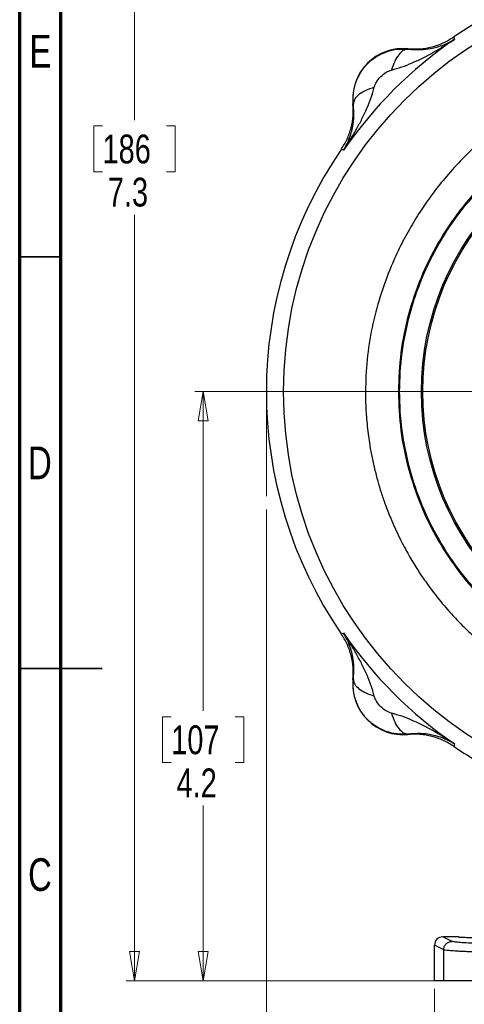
# Model space of a CAD drawing. Header units: inches. Extents: x 0.6 to 16.3, y 0.2 to 11.5.
# Tile 2 of 17: x 0.6 to 2.7, y 4.2 to 8.9. Entities that reach past the tile are written whole.
import ezdxf

# ---------------------------------------------------------------- set-up
doc = ezdxf.new("R2010")
doc.units = ezdxf.units.IN
doc.header["$MEASUREMENT"] = 0
doc.linetypes.add('CENTERX2', pattern=[0.8, 0.5, -0.1, 0.1, -0.1])
doc.styles.add('SLDTEXTSTYLE0', font='TXT', dxfattribs={"width": 0.75})
doc.dimstyles.new('SLDDIMSTYLE0', dxfattribs={"dimtxt": 0.137795, "dimasz": 0.14, "dimexe": 0, "dimexo": 0.0625, "dimgap": 0.034449, "dimtad": 0, "dimtih": 1, "dimtoh": 1, "dimdec": 1, "dimlfac": 1.5, "dimrnd": 1e-09, "dimzin": 12, "dimdsep": 46, "dimtxsty": 'SLDTEXTSTYLE0', "dimblk1": 'CLOSED', "dimblk2": 'CLOSED', "dimsah": 1, "dimcen": 0.09, "dimadec": 0, "dimazin": 3, "dimtfac": 1, "dimtdec": 1, "dimtofl": 0, "dimtmove": 0, "dimatfit": 3, "dimldrblk": 'CLOSED', "dimfxl": 0, "dimfrac": 2, "dimtolj": 1, "dimtzin": 12, "dimarcsym": 0})
doc.dimstyles.new('SLDDIMSTYLE1', dxfattribs={"dimtxt": 0.137795, "dimasz": 0.14, "dimexe": 0, "dimexo": 0.0625, "dimgap": 0.034449, "dimtad": 0, "dimdec": 1, "dimlfac": 1.5, "dimrnd": 1e-09, "dimzin": 12, "dimdsep": 46, "dimtxsty": 'SLDTEXTSTYLE0', "dimblk1": 'CLOSED', "dimblk2": 'CLOSED', "dimsah": 1, "dimcen": 0.09, "dimadec": 0, "dimazin": 3, "dimtfac": 1, "dimtdec": 1, "dimtofl": 0, "dimtmove": 0, "dimatfit": 3, "dimldrblk": 'CLOSED', "dimfxl": 0, "dimfrac": 2, "dimtolj": 1, "dimtzin": 12, "dimarcsym": 0})
doc.dimstyles.new('SLDDIMSTYLE3', dxfattribs={"dimtxt": 0.137795, "dimasz": 0.14, "dimexe": 0, "dimexo": 0.0625, "dimgap": 0.034449, "dimtad": 0, "dimdec": 1, "dimlfac": 1.5, "dimrnd": 1e-09, "dimzin": 12, "dimdsep": 46, "dimtxsty": 'SLDTEXTSTYLE0', "dimblk1": 'CLOSED', "dimblk2": 'CLOSED', "dimsah": 1, "dimcen": 0.09, "dimadec": 0, "dimazin": 3, "dimtfac": 1, "dimtofl": 0, "dimtmove": 0, "dimatfit": 3, "dimldrblk": 'CLOSED', "dimfxl": 0, "dimfrac": 2, "dimtolj": 1, "dimtzin": 12, "dimarcsym": 0})

# ---------------------------------------------------------------- blocks, each defined once
blk = doc.blocks.new('_Closed')
at = {"color": 0, "linetype": 'ByBlock', "lineweight": -2}
for p, q in [((-1, 0.166667), (0, 0)), ((-1, 0.166667), (-1, -0.166667)), ((0, 0), (-1, -0.166667)), ((0, 0), (-1, 0))]:
    blk.add_line(p, q, dxfattribs=at)
blk = doc.blocks.new('_D')
at = {"color": 7, "linetype": 'Continuous', "lineweight": 0}
for p, q in [((3.1223, 9.2244), (1.0996, 9.2244)), ((1.1389, 9.2244), (1.1389, 8.4692)), ((0.9862, 8.4412), (0.9442, 8.4412)), ((0.9442, 8.4412), (0.9442, 8.2225)), ((1.2917, 8.4412), (1.3336, 8.4412)), ((1.3336, 8.4412), (1.3336, 8.2225)), ((0.9442, 8.2225), (0.9862, 8.2225)), ((1.3336, 8.2225), (1.2917, 8.2225)), ((1.1389, 4.3547), (1.1389, 8.0163)), ((2.5767, 4.3547), (1.0996, 4.3547))]:
    blk.add_line(p, q, dxfattribs=at)
at = {"color": 7, "linetype": 'Continuous', "lineweight": 18, "xscale": 0.14, "yscale": 0.14}
for p, rotation in [((1.1389, 9.2244), 90.0000000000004), ((1.1389, 4.3547), 270.0000000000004)]:
    blk.add_blockref('_Closed', p, dxfattribs=dict(at, rotation=rotation))
at = {"color": 7, "linetype": 'Continuous', "lineweight": 18, "char_height": 0.1378, "attachment_point": 1, "style": 'SLDTEXTSTYLE0'}
for s, insert in [('186', (0.9862, 8.4001)), ('7.3', (1.0117, 8.194))]:
    blk.add_mtext(s, dxfattribs=dict(at, insert=insert))
blk = doc.blocks.new('_D_1')
at = {"color": 7, "linetype": 'Continuous', "lineweight": 0}
for p, q in [((1.7689, 6.6068), (1.7689, 2.974)), ((4.6555, 4.596), (4.6555, 2.974)), ((2.769, 3.2119), (2.727, 3.2119)), ((2.727, 3.2119), (2.727, 2.9931)), ((3.0744, 3.2119), (3.1164, 3.2119)), ((3.1164, 3.2119), (3.1164, 2.9931)), ((1.7689, 3.0134), (2.6062, 3.0134)), ((4.6555, 3.0134), (3.2372, 3.0134)), ((2.727, 2.9931), (2.769, 2.9931)), ((3.1164, 2.9931), (3.0744, 2.9931))]:
    blk.add_line(p, q, dxfattribs=at)
at = {"color": 7, "linetype": 'Continuous', "lineweight": 18, "xscale": 0.14, "yscale": 0.14, "rotation": 180.0000000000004}
blk.add_blockref('_Closed', (1.7689, 3.0134), dxfattribs=at)
at = {"color": 7, "linetype": 'Continuous', "lineweight": 18, "xscale": 0.14, "yscale": 0.14}
blk.add_blockref('_Closed', (4.6555, 3.0134), dxfattribs=at)
at = {"color": 7, "linetype": 'Continuous', "lineweight": 18, "char_height": 0.1378, "attachment_point": 1, "style": 'SLDTEXTSTYLE0'}
for s, insert in [('110', (2.769, 3.1708)), ('4.3', (2.7944, 2.9646))]:
    blk.add_mtext(s, dxfattribs=dict(at, insert=insert))
blk = doc.blocks.new('_D_3')
at = {"color": 7, "linetype": 'Continuous', "lineweight": 0}
for p, q in [((4.6555, 4.596), (4.6555, 3.4465)), ((2.5722, 4.3153), (2.5722, 3.4465)), ((3.5249, 3.6843), (3.4829, 3.6843)), ((3.4829, 3.6843), (3.4829, 3.4656)), ((3.7285, 3.6843), (3.7705, 3.6843)), ((3.7705, 3.6843), (3.7705, 3.4656)), ((2.5722, 3.4859), (3.3621, 3.4859)), ((4.6555, 3.4859), (3.8913, 3.4859)), ((3.4829, 3.4656), (3.5249, 3.4656)), ((3.7705, 3.4656), (3.7285, 3.4656))]:
    blk.add_line(p, q, dxfattribs=at)
at = {"color": 7, "linetype": 'Continuous', "lineweight": 18, "xscale": 0.14, "yscale": 0.14, "rotation": 180.0000000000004}
blk.add_blockref('_Closed', (2.5722, 3.4859, -0.2938), dxfattribs=at)
at = {"color": 7, "linetype": 'Continuous', "lineweight": 18, "xscale": 0.14, "yscale": 0.14}
blk.add_blockref('_Closed', (4.6555, 3.4859, -0.2938), dxfattribs=at)
at = {"color": 7, "linetype": 'Continuous', "lineweight": 18, "char_height": 0.1378, "attachment_point": 1, "style": 'SLDTEXTSTYLE0'}
for s, insert in [('79', (3.5249, 3.6432)), ('3.1', (3.4994, 3.437))]:
    blk.add_mtext(s, dxfattribs=dict(at, insert=insert))
blk = doc.blocks.new('_D_6')
at = {"color": 7, "linetype": 'Continuous', "lineweight": 0}
for p, q in [((3.0749, 7.1711), (1.4278, 7.1711)), ((1.4671, 7.1711), (1.4671, 5.6445)), ((1.3144, 5.6165), (1.2724, 5.6165)), ((1.2724, 5.6165), (1.2724, 5.3977)), ((1.6199, 5.6165), (1.6619, 5.6165)), ((1.6619, 5.6165), (1.6619, 5.3977)), ((1.2724, 5.3977), (1.3144, 5.3977)), ((1.6619, 5.3977), (1.6199, 5.3977)), ((1.4671, 4.3547), (1.4671, 5.1915)), ((2.5767, 4.3547), (1.4278, 4.3547))]:
    blk.add_line(p, q, dxfattribs=at)
at = {"color": 7, "linetype": 'Continuous', "lineweight": 18, "xscale": 0.14, "yscale": 0.14}
for p, rotation in [((1.4671, 7.1711, -0.2938), 90.0000000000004), ((1.4671, 4.3547, -0.2938), 270.0000000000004)]:
    blk.add_blockref('_Closed', p, dxfattribs=dict(at, rotation=rotation))
at = {"color": 7, "linetype": 'Continuous', "lineweight": 18, "char_height": 0.1378, "attachment_point": 1, "style": 'SLDTEXTSTYLE0'}
for s, insert in [('107', (1.3144, 5.5753)), ('4.2', (1.3399, 5.3692))]:
    blk.add_mtext(s, dxfattribs=dict(at, insert=insert))

msp = doc.modelspace()

# ---------------------------------------------------------------- linework, layer by layer
at = {"color": 7, "linetype": 'Continuous', "lineweight": 70}
for p, q in [((0.5906, 0.1969), (0.5906, 11.4961)), ((0.7874, 0.3937), (0.7874, 11.2992))]:
    msp.add_line(p, q, dxfattribs=at)
at = {"color": 7, "linetype": 'Continuous', "lineweight": 25}
for p, q in [((2.6646, 8.867), (2.6664, 8.8612)), ((2.6664, 8.8612), (2.6681, 8.8555)), ((2.4453, 8.8105), (2.4455, 8.8084)), ((2.1849, 8.5478), (2.1828, 8.5479)), ((2.1321, 8.3269), (2.1263, 8.3287)), ((2.1377, 8.3252), (2.1321, 8.3269)), ((2.1263, 6.0135), (2.1321, 6.0153)), ((2.1321, 6.0153), (2.1377, 6.017)), ((2.1828, 5.7942), (2.1849, 5.7943)), ((2.4455, 5.5338), (2.4453, 5.5316)), ((2.6664, 5.481), (2.6646, 5.4751)), ((2.6681, 5.4866), (2.6664, 5.481)), ((2.616, 4.5025), (2.5722, 4.5244)), ((2.5722, 4.3547), (2.5722, 4.5244)), ((2.656, 4.5425), (2.6122, 4.5643)), ((2.6865, 4.5643), (2.6122, 4.5643)), ((2.616, 4.3547), (2.616, 4.5025)), ((2.616, 4.3547), (2.5722, 4.3547))]:
    msp.add_line(p, q, dxfattribs=at)
at = {"color": 7, "linetype": 'Continuous', "lineweight": 35}
for p, q in [((0.7874, 7.815), (0.5906, 7.815)), ((0.5906, 5.8465), (0.9843, 5.8465)), ((0.7874, 5.8465), (0.5906, 5.8465))]:
    msp.add_line(p, q, dxfattribs=at)
at = {"color": 7, "linetype": 'CENTERX2', "lineweight": 18}
msp.add_line((1.7689, 7.1711), (1.7689, 6.6462), dxfattribs=at)
at = {"color": 7, "linetype": 'Continuous', "lineweight": 25}
for radius in [1.9709, 1.3127, 1.306]:
    msp.add_circle((3.8222, 7.1711), radius, dxfattribs=at)
for centre, radius, start, end in [((3.8222, 7.1711), 2.0533, 55.6839, 124.3161), ((3.8222, 7.1711), 2.0419, 124.4163, 145.5837), ((2.4226, 8.5707), 0.2409, 84.5811, 185.4189), ((3.8222, 7.1711), 2.0533, 145.6839, 214.3161), ((3.8222, 7.1711), 2.0419, 214.4163, 235.5837), ((2.4226, 5.7715), 0.2409, 174.5811, 275.4189), ((3.8222, 7.1711), 2.0533, 235.6839, 242.1415)]:
    msp.add_arc(centre, radius, start, end, dxfattribs=at)
msp.add_ellipse((2.6122, 4.5243), major_axis=(-0.0358, 0.0179), ratio=0.998288, start_param=5.176448, end_param=6.745874, dxfattribs=at)
for points, knots in [([(2.3668, 8.7088), (2.3832, 8.7134), (2.4171, 8.7229), (2.4673, 8.7432), (2.5175, 8.7668), (2.5666, 8.7931), (2.6168, 8.8223), (2.6501, 8.8439), (2.6681, 8.8555)], [0, 0, 0, 0, 0.1486331, 0.3078874, 0.4785516, 0.6434186, 0.806588, 1, 1, 1, 1]), ([(2.4453, 8.8105), (2.4646, 8.8097), (2.5031, 8.8079), (2.5603, 8.8181), (2.6153, 8.8368), (2.6482, 8.8569), (2.6646, 8.867)], [0, 0, 0, 0, 0.25, 0.499991, 0.749986, 1, 1, 1, 1]), ([(2.4455, 8.8084), (2.4658, 8.807), (2.5045, 8.8043), (2.549, 8.8102), (2.5856, 8.8186), (2.616, 8.829), (2.6439, 8.8414), (2.6603, 8.851), (2.6681, 8.8555)], [0, 0, 0, 0, 0.224415, 0.426368, 0.565915, 0.724691, 0.870242, 1, 1, 1, 1]), ([(2.1849, 8.5478), (2.1842, 8.5649), (2.1829, 8.5994), (2.1952, 8.6508), (2.2182, 8.699), (2.2519, 8.7414), (2.2943, 8.7752), (2.3426, 8.7981), (2.394, 8.8104), (2.4284, 8.8091), (2.4455, 8.8084)], [0, 0, 0, 0, 0.122447, 0.246609, 0.372396, 0.499947, 0.628006, 0.75394, 0.877889, 1, 1, 1, 1]), ([(2.4455, 8.8084), (2.438, 8.8072), (2.4231, 8.8048), (2.4011, 8.7836), (2.3812, 8.7517), (2.3716, 8.7231), (2.3668, 8.7088)], [0, 0, 0, 0, 0.250057, 0.5, 0.749943, 1, 1, 1, 1]), ([(2.2421, 7.1711), (2.2437, 7.2224), (2.2468, 7.3251), (2.2717, 7.4776), (2.3103, 7.627), (2.3579, 7.7569), (2.4084, 7.8671), (2.4573, 7.958), (2.5094, 8.0421), (2.5663, 8.123), (2.6307, 8.2038), (2.6968, 8.2764), (2.7609, 8.3388), (2.8192, 8.3903), (2.8797, 8.4386), (2.9394, 8.4814), (2.9961, 8.5183), (3.0489, 8.5494), (3.1016, 8.5777), (3.1568, 8.6045), (3.2251, 8.6342), (3.3101, 8.6659), (3.4091, 8.6955), (3.5136, 8.7191), (3.6174, 8.7354), (3.7202, 8.7447), (3.8274, 8.7479), (3.9419, 8.7436), (4.0633, 8.73), (4.1861, 8.7068), (4.3065, 8.6743), (4.4223, 8.6328), (4.5268, 8.5862), (4.6179, 8.5372), (4.6846, 8.4956), (4.7329, 8.4624), (4.7682, 8.4366), (4.8029, 8.4096), (4.8358, 8.3824), (4.8678, 8.3545), (4.9014, 8.3234), (4.9398, 8.2857), (4.9773, 8.246), (5.009, 8.21), (5.0328, 8.1815), (5.0556, 8.1532), (5.0799, 8.1214), (5.1051, 8.0865), (5.129, 8.0515), (5.1568, 8.0087), (5.1878, 7.9569), (5.2205, 7.8969), (5.2505, 7.8361), (5.2786, 7.7725), (5.306, 7.7029), (5.3328, 7.6235), (5.359, 7.5294), (5.3769, 7.444), (5.3872, 7.3776), (5.3921, 7.3384), (5.3961, 7.3004), (5.3993, 7.2588), (5.4014, 7.2144), (5.4025, 7.1573), (5.4008, 7.0869), (5.3956, 7.0233), (5.3907, 6.9814), (5.3879, 6.96), (5.3846, 6.9376), (5.3808, 6.9144), (5.3765, 6.8902), (5.3722, 6.8681), (5.3671, 6.8438), (5.3601, 6.8131), (5.3489, 6.7687), (5.3351, 6.7206), (5.3202, 6.6748), (5.3067, 6.6366), (5.2935, 6.6021), (5.2698, 6.5436), (5.2323, 6.4626), (5.1775, 6.3632), (5.1304, 6.29), (5.0942, 6.2388), (5.0688, 6.2048), (5.0408, 6.1693), (5.0099, 6.1324), (4.9759, 6.0943), (4.9389, 6.0554), (4.902, 6.0192), (4.8679, 5.9878), (4.8387, 5.9623), (4.8075, 5.9364), (4.7736, 5.9097), (4.7366, 5.8825), (4.7015, 5.8582), (4.6644, 5.8339), (4.6208, 5.8073), (4.5665, 5.7769), (4.5012, 5.7439), (4.416, 5.7061), (4.3189, 5.6704), (4.2197, 5.6417), (4.1284, 5.6211), (4.0362, 5.6055), (3.9335, 5.5945), (3.8494, 5.5912), (3.7894, 5.5917), (3.7583, 5.5926), (3.7316, 5.5939), (3.7055, 5.5955), (3.6856, 5.5971), (3.6724, 5.5983), (3.6689, 5.5986), (3.6678, 5.5987), (3.6675, 5.5988), (3.6674, 5.5988), (3.6674, 5.5988), (3.6674, 5.5988), (3.6397, 5.6015), (3.5885, 5.6078), (3.5153, 5.6206), (3.4416, 5.6369), (3.3776, 5.6545), (3.3244, 5.6716), (3.2896, 5.6837), (3.259, 5.6951), (3.2372, 5.7037), (3.2134, 5.7134), (3.1835, 5.7262), (3.1413, 5.7456), (3.0953, 5.7685), (3.0502, 5.7928), (3.006, 5.8184), (2.9676, 5.8424), (2.936, 5.8633), (2.9067, 5.8835), (2.8708, 5.9096), (2.8298, 5.9414), (2.7903, 5.9743), (2.7573, 6.0035), (2.7296, 6.0294), (2.6948, 6.0635), (2.6453, 6.1155), (2.586, 6.1856), (2.5326, 6.2574), (2.4881, 6.3239), (2.4469, 6.3921), (2.4036, 6.4734), (2.3663, 6.5553), (2.3376, 6.6288), (2.3175, 6.6876), (2.3006, 6.7439), (2.2855, 6.8019), (2.2745, 6.852), (2.2666, 6.8937), (2.2607, 6.929), (2.2548, 6.9706), (2.2496, 7.0157), (2.2459, 7.0595), (2.2438, 7.0974), (2.2426, 7.1298), (2.2422, 7.1523), (2.2421, 7.1657), (2.2421, 7.1695), (2.2421, 7.1707), (2.2421, 7.1711)], [0, 0, 0, 0, 0.01553, 0.031058, 0.046605, 0.062177, 0.072842, 0.083244, 0.093387, 0.102756, 0.113166, 0.124618, 0.132422, 0.140229, 0.148138, 0.155848, 0.162451, 0.168598, 0.174386, 0.180526, 0.187156, 0.196915, 0.207976, 0.218377, 0.229314, 0.239718, 0.249593, 0.261746, 0.274345, 0.286518, 0.299539, 0.312024, 0.323695, 0.334124, 0.343307, 0.347456, 0.351865, 0.356534, 0.360749, 0.364766, 0.369383, 0.3746, 0.381057, 0.385896, 0.389118, 0.392282, 0.396878, 0.401221, 0.40531, 0.4097, 0.416663, 0.423559, 0.430389, 0.437154, 0.444578, 0.453027, 0.462504, 0.474105, 0.479401, 0.482823, 0.486072, 0.490952, 0.495441, 0.499537, 0.508209, 0.516744, 0.51882, 0.520996, 0.523273, 0.52565, 0.528128, 0.530707, 0.532451, 0.535632, 0.54025, 0.546303, 0.550753, 0.554838, 0.558561, 0.56192, 0.573929, 0.585541, 0.596245, 0.600233, 0.60451, 0.609074, 0.613927, 0.619069, 0.6245, 0.630181, 0.634683, 0.63853, 0.641918, 0.646951, 0.651584, 0.655817, 0.659855, 0.665007, 0.671274, 0.678656, 0.687151, 0.699475, 0.709891, 0.718397, 0.727755, 0.738169, 0.749639, 0.75318, 0.75635, 0.759044, 0.761262, 0.764271, 0.765062, 0.765279, 0.765343, 0.765377, 0.76538, 0.765381, 0.765381, 0.765381, 0.773796, 0.78097, 0.78787, 0.796625, 0.801038, 0.804772, 0.807774, 0.810907, 0.811856, 0.815554, 0.82074, 0.825917, 0.831083, 0.836239, 0.841386, 0.844788, 0.84768, 0.852156, 0.858217, 0.863375, 0.867717, 0.871542, 0.87485, 0.882445, 0.893256, 0.90261, 0.909512, 0.917437, 0.926718, 0.937355, 0.944652, 0.950577, 0.956156, 0.962429, 0.968702, 0.971677, 0.97528, 0.979517, 0.984386, 0.989013, 0.992833, 0.995842, 0.998834, 0.999645, 0.99988, 1, 1, 1, 1]), ([(2.2844, 8.6264), (2.2876, 8.6349), (2.2945, 8.6536), (2.3152, 8.6781), (2.3396, 8.6986), (2.3583, 8.7056), (2.3668, 8.7088)], [0, 0, 0, 0, 0.227358, 0.500018, 0.772307, 1, 1, 1, 1]), ([(2.1377, 8.3252), (2.1494, 8.3432), (2.171, 8.3765), (2.2002, 8.4267), (2.2265, 8.4758), (2.2501, 8.526), (2.2703, 8.5761), (2.2798, 8.6101), (2.2844, 8.6264)], [0, 0, 0, 0, 0.1934098, 0.3565783, 0.5214484, 0.6921096, 0.8513657, 1, 1, 1, 1]), ([(2.2844, 8.6264), (2.2701, 8.6216), (2.2416, 8.612), (2.2096, 8.5922), (2.1885, 8.5701), (2.1861, 8.5552), (2.1849, 8.5478)], [0, 0, 0, 0, 0.250057, 0.5, 0.749943, 1, 1, 1, 1]), ([(2.1263, 8.3287), (2.1363, 8.3451), (2.1564, 8.378), (2.1751, 8.433), (2.1853, 8.4901), (2.1836, 8.5287), (2.1828, 8.5479)], [0, 0, 0, 0, 0.250014, 0.500009, 0.75, 1, 1, 1, 1]), ([(2.1377, 8.3252), (2.1422, 8.3329), (2.1518, 8.3494), (2.1643, 8.3773), (2.1746, 8.4076), (2.1831, 8.4443), (2.189, 8.4888), (2.1863, 8.5275), (2.1849, 8.5478)], [0, 0, 0, 0, 0.1297583, 0.275309, 0.4340848, 0.5736321, 0.7755846, 1, 1, 1, 1]), ([(2.8, 8.1517), (2.7647, 8.1134), (2.6874, 8.0296), (2.5909, 7.8819), (2.5082, 7.7154), (2.4485, 7.5391), (2.4122, 7.3567), (2.4, 7.1711), (2.4122, 6.9854), (2.4485, 6.803), (2.5082, 6.6268), (2.5908, 6.4602), (2.6921, 6.3059), (2.7751, 6.2164), (2.816, 6.1722)], [0, 0, 0, 0, 0.07121, 0.15586, 0.240509, 0.325158, 0.409807, 0.494456, 0.579106, 0.663755, 0.748404, 0.833053, 0.917703, 1, 1, 1, 1]), ([(2.1828, 5.7942), (2.1836, 5.8135), (2.1853, 5.852), (2.1751, 5.9092), (2.1564, 5.9641), (2.1363, 5.997), (2.1263, 6.0135)], [0, 0, 0, 0, 0.25, 0.499991, 0.749986, 1, 1, 1, 1]), ([(2.1849, 5.7943), (2.1863, 5.8147), (2.189, 5.8534), (2.1831, 5.8979), (2.1746, 5.9345), (2.1643, 5.9649), (2.1518, 5.9928), (2.1422, 6.0092), (2.1377, 6.017)], [0, 0, 0, 0, 0.224415, 0.426368, 0.565915, 0.724691, 0.870242, 1, 1, 1, 1]), ([(2.2844, 5.7157), (2.2798, 5.7321), (2.2703, 5.766), (2.2501, 5.8161), (2.2265, 5.8664), (2.2002, 5.9155), (2.171, 5.9657), (2.1494, 5.999), (2.1377, 6.017)], [0, 0, 0, 0, 0.148633, 0.307887, 0.478552, 0.643419, 0.806588, 1, 1, 1, 1]), ([(2.4455, 5.5338), (2.428, 5.5331), (2.393, 5.5318), (2.3413, 5.5445), (2.2936, 5.5675), (2.252, 5.6008), (2.2187, 5.6424), (2.1955, 5.6905), (2.1829, 5.7422), (2.1842, 5.7771), (2.1849, 5.7943)], [0, 0, 0, 0, 0.125074, 0.249962, 0.374807, 0.49975, 0.624933, 0.750497, 0.87658, 1, 1, 1, 1]), ([(2.1849, 5.7943), (2.1861, 5.7869), (2.1885, 5.772), (2.2096, 5.75), (2.2416, 5.7301), (2.2701, 5.7205), (2.2844, 5.7157)], [0, 0, 0, 0, 0.250057, 0.5, 0.749943, 1, 1, 1, 1]), ([(2.3668, 5.6333), (2.3583, 5.6365), (2.3396, 5.6434), (2.3152, 5.664), (2.2946, 5.6885), (2.2876, 5.7072), (2.2844, 5.7157)], [0, 0, 0, 0, 0.227358, 0.500018, 0.772307, 1, 1, 1, 1]), ([(2.3668, 5.6333), (2.3716, 5.619), (2.3812, 5.5905), (2.4011, 5.5585), (2.4231, 5.5374), (2.438, 5.535), (2.4455, 5.5338)], [0, 0, 0, 0, 0.250057, 0.5, 0.749943, 1, 1, 1, 1]), ([(2.6681, 5.4866), (2.6501, 5.4983), (2.6168, 5.5198), (2.5666, 5.5491), (2.5175, 5.5753), (2.4673, 5.5989), (2.4171, 5.6192), (2.3832, 5.6287), (2.3668, 5.6333)], [0, 0, 0, 0, 0.19341, 0.356578, 0.521448, 0.69211, 0.851366, 1, 1, 1, 1]), ([(2.6646, 5.4751), (2.6482, 5.4852), (2.6153, 5.5053), (2.5603, 5.524), (2.5031, 5.5342), (2.4646, 5.5325), (2.4453, 5.5316)], [0, 0, 0, 0, 0.250014, 0.500009, 0.75, 1, 1, 1, 1]), ([(2.6681, 5.4866), (2.6603, 5.4911), (2.6439, 5.5007), (2.616, 5.5132), (2.5856, 5.5235), (2.549, 5.532), (2.5045, 5.5379), (2.4658, 5.5352), (2.4455, 5.5338)], [0, 0, 0, 0, 0.129758, 0.275309, 0.434085, 0.573632, 0.775585, 1, 1, 1, 1]), ([(3.4482, 4.5228), (3.4169, 4.5228), (3.3534, 4.5228), (3.2581, 4.5233), (3.1628, 4.5241), (3.0697, 4.5252), (2.9814, 4.5267), (2.9005, 4.5284), (2.8293, 4.5304), (2.7692, 4.5327), (2.7217, 4.5351), (2.6871, 4.5375), (2.6642, 4.54), (2.6587, 4.5416), (2.656, 4.5425)], [0, 0, 0, 0, 0.078013, 0.158273, 0.240636, 0.3262, 0.412699, 0.499946, 0.587208, 0.673719, 0.75929, 0.841686, 0.921965, 1, 1, 1, 1]), ([(2.6865, 4.5643), (2.6873, 4.5641), (2.6887, 4.5635), (2.7014, 4.5627), (2.7212, 4.5619), (2.747, 4.5614), (2.7785, 4.5609), (2.8197, 4.5607), (2.8505, 4.5609), (2.8645, 4.561)], [0, 0, 0, 0, 0.12897, 0.241391, 0.415892, 0.524276, 0.629812, 0.831421, 1, 1, 1, 1]), ([(3.4482, 4.4828), (3.3975, 4.4828), (3.2948, 4.483), (3.1698, 4.4839), (3.0734, 4.485), (3.0031, 4.486), (2.9362, 4.4871), (2.8837, 4.4882), (2.8435, 4.4892), (2.8138, 4.4901), (2.7852, 4.491), (2.7578, 4.4919), (2.7319, 4.4929), (2.7079, 4.494), (2.6812, 4.4954), (2.6531, 4.4972), (2.6266, 4.4997), (2.6197, 4.5015), (2.616, 4.5025)], [0, 0, 0, 0, 0.120114, 0.243404, 0.306312, 0.370018, 0.434521, 0.499823, 0.533929, 0.569023, 0.605105, 0.642174, 0.680232, 0.719276, 0.759309, 0.825921, 0.906154, 1, 1, 1, 1])]:
    msp.add_open_spline(points, degree=3, knots=knots, dxfattribs=at)
for points in [[(2.3997, 7.1711), (2.402, 7.2331), (2.4067, 7.3573), (2.4445, 7.5403), (2.5041, 7.717), (2.5868, 7.8844), (2.6904, 8.0395), (2.8135, 8.1798), (2.9538, 8.3028), (3.1089, 8.4065), (3.2763, 8.489), (3.453, 8.549), (3.636, 8.5854), (3.8222, 8.5976), (4.0084, 8.5854), (4.1914, 8.549), (4.3681, 8.489), (4.5355, 8.4065), (4.6906, 8.3028), (4.8309, 8.1798), (4.9539, 8.0395), (5.0576, 7.8844), (5.1402, 7.717), (5.2001, 7.5403), (5.2365, 7.3573), (5.2487, 7.1711), (5.2365, 6.9849), (5.2001, 6.8019), (5.1402, 6.6252), (5.0576, 6.4578), (4.9539, 6.3026), (4.8309, 6.1624), (4.6906, 6.0393), (4.5355, 5.9356), (4.3681, 5.8531), (4.1914, 5.7931), (4.0084, 5.7567), (3.8222, 5.7445), (3.636, 5.7567), (3.453, 5.7931), (3.2763, 5.8531), (3.1089, 5.9356), (2.9538, 6.0393), (2.8135, 6.1624), (2.6904, 6.3026), (2.5868, 6.4578), (2.5041, 6.6252), (2.4445, 6.8019), (2.4067, 6.9849), (2.402, 7.109), (2.3997, 7.1711)], [(2.616, 4.5025), (2.6167, 4.5077), (2.6179, 4.5182), (2.6271, 4.5314), (2.6403, 4.5406), (2.6508, 4.5418), (2.656, 4.5425)], [(3.4482, 4.3547), (3.3955, 4.3547), (3.2901, 4.3547), (3.1376, 4.3547), (2.9962, 4.3547), (2.8712, 4.3547), (2.7667, 4.3547), (2.6873, 4.3547), (2.633, 4.3547), (2.6217, 4.3547), (2.616, 4.3547)]]:
    msp.add_open_spline(points, degree=3, dxfattribs=at)

# ---------------------------------------------------------------- texts
at = {"color": 7, "linetype": 'Continuous', "lineweight": 0, "char_height": 0.1562, "attachment_point": 2, "style": 'SLDTEXTSTYLE0'}
for s, insert in [('E', (0.6893, 8.8769)), ('D', (0.6871, 6.9084)), ('C', (0.6873, 4.9399))]:
    msp.add_mtext(s, dxfattribs=dict(at, insert=insert))

# ---------------------------------------------------------------- dimensions: what is measured, and where the dimension line sits
at = {"color": 7, "linetype": 'Continuous', "lineweight": 18}
for base, p1, picture, middle in [((1.1389, 4.3547), (3.1616, 9.2244), '_D', (1.1389, 8.2428)), ((1.4671, 4.3547), (3.1142, 7.1711), '_D_6', (1.4671, 5.418))]:
    dim = msp.add_linear_dim(base=base, p1=p1, p2=(2.616, 4.3547), angle=90, dimstyle='SLDDIMSTYLE0', dxfattribs=at)
    dim.commit()
    dim.dimension.update_dxf_attribs({"geometry": picture, "text_midpoint": middle, "dimtype": 160})
for base, p1, dimstyle, picture, middle in [((4.6555, 3.0134), (1.7689, 6.6462), 'SLDDIMSTYLE1', '_D_1', (2.9217, 3.0134)), ((4.6555, 3.4859), (2.5722, 4.3547), 'SLDDIMSTYLE3', '_D_3', (3.6267, 3.4859))]:
    dim = msp.add_linear_dim(base=base, p1=p1, p2=(4.6555, 4.6354), dimstyle=dimstyle, dxfattribs=at)
    dim.commit()
    dim.dimension.update_dxf_attribs({"geometry": picture, "text_midpoint": middle, "dimtype": 160})

doc.saveas('drawing.dxf')
